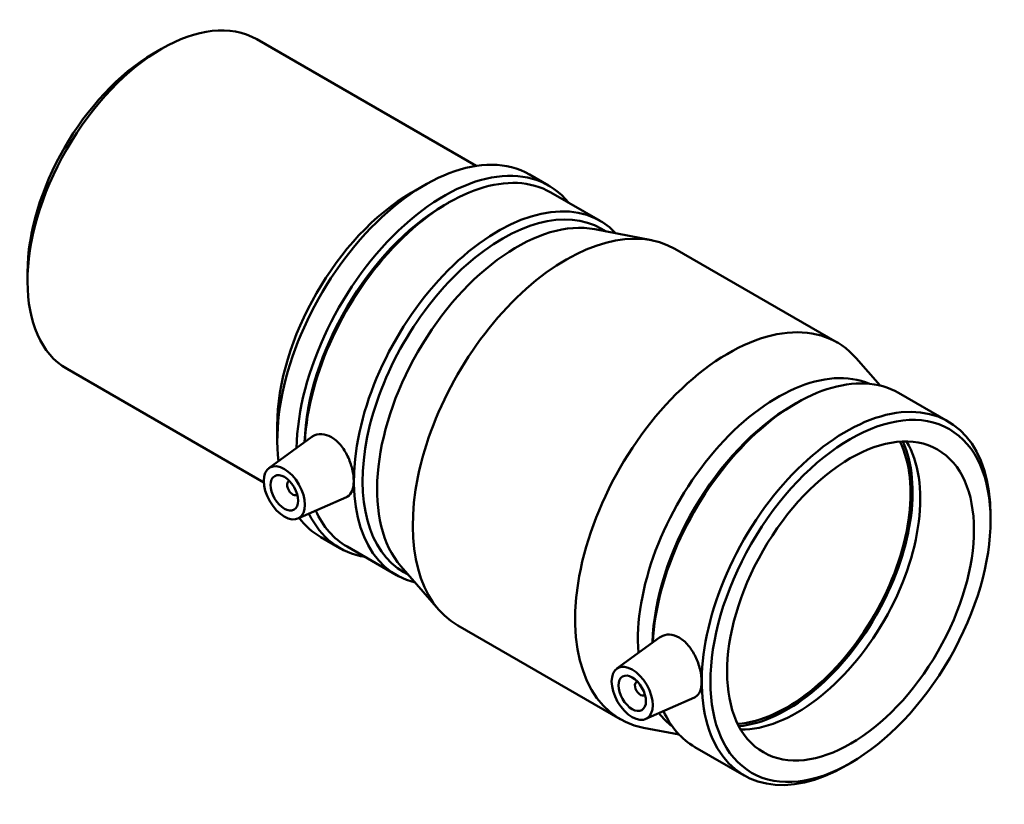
# Model space of a CAD drawing. Header units: millimetres. Extents: x -31 to 1225, y -620 to 882.
# Tile 6 of 6: x 971 to 1225, y 680 to 882. Entities that reach past the tile are written whole.
import ezdxf

# ---------------------------------------------------------------- set-up
doc = ezdxf.new("R2010")
doc.units = ezdxf.units.MM
doc.layers.add('Visible (ANSI)', color=7, linetype='Continuous', lineweight=50)

msp = doc.modelspace()

# ---------------------------------------------------------------- linework, layer by layer
at = {"layer": 'Visible (ANSI)'}
for p, q in [((1032.508, 876.951), (1089.113, 844.355)), ((1005.85, 873.269), (1007.921, 874.471)), ((1102.807, 842.123), (1107.757, 839.273)), ((1072.31, 837.392), (1075.762, 839.395)), ((1108.315, 837.497), (1121.051, 830.163)), ((1080.79, 834.187), (1081.902, 834.833)), ((1119.643, 828.02), (1134.261, 825.192)), ((1121.38, 828.151), (1122.603, 827.447)), ((1140.271, 822.972), (1182.132, 798.866)), ((973.407, 816.93), (973.407, 814.536)), ((1193.192, 787.756), (1187.068, 794.782)), ((983.603, 792.026), (1034.329, 762.815)), ((1197.998, 785.852), (1210.734, 778.518)), ((1170.472, 782.542), (1171.585, 783.188)), ((1037.796, 777.457), (1037.796, 773.466)), ((1035.656, 766.469), (1046.689, 774.505)), ((1040.747, 763.071), (1040.922, 763.172)), ((1042.743, 759.605), (1042.918, 759.705)), ((1043.127, 753.495), (1055.687, 759.036)), ((1221.687, 753.05), (1221.687, 754.336)), ((1049.011, 748.705), (1053.961, 745.855)), ((1055.777, 746.263), (1068.513, 738.929)), ((1069.66, 741.223), (1079.443, 729.999)), ((1070.418, 739.654), (1071.641, 738.95)), ((1084.379, 725.915), (1126.24, 701.809)), ((1125.338, 714.825), (1136.371, 722.861)), ((1130.604, 711.527), (1130.43, 711.427)), ((1132.6, 708.061), (1132.426, 707.96)), ((1132.809, 701.851), (1145.369, 707.392)), ((1141.402, 697.819), (1132.25, 699.59)), ((1145.46, 694.619), (1158.196, 687.284)), ((1185.721, 690.594), (1184.609, 689.949))]:
    msp.add_line(p, q, dxfattribs=at)
for centre, major_axis, start_param, end_param in [((1008.055, 834.489), (-24.453, -42.463), 3.1415927, 6.2831853), ((1005.976, 835.686), (-22.985, -39.915), 3.9289245, 5.4958534), ((1075.909, 795.414), (26.898, 46.709), 0, 2.4769847), ((1080.859, 792.564), (26.898, 46.709), 6.0665369, 8.61432), ((1082.046, 791.88), (26.269, 45.617), 0, 2.2911746), ((1072.444, 797.41), (-24.453, -42.463), 3.9289245, 5.4958534), ((1094.782, 784.546), (26.269, 45.617), 6.114333, 9.5936302), ((1095.899, 783.903), (25.481, 44.248), 0, 3.1415927), ((1080.93, 792.523), (-25.481, -44.248), 3.9289245, 5.4618554), ((1099.641, 781.748), (25.481, 44.248), 0.1963414, 2.9452513), ((1112.325, 774.444), (27.946, 48.529), 0, 3.1415927), ((1154.186, 750.338), (27.946, 48.529), 6.0868439, 9.6211193), ((1166.87, 743.034), (25.481, 44.248), 0.0704135, 2.4369104), ((1171.729, 740.235), (26.269, 45.617), 0, 2.2911746), ((1170.612, 740.879), (-25.481, -44.248), 3.9289245, 5.4618554), ((1184.465, 732.901), (26.269, 45.617), 5.4958534, 10.2121098), ((1169.235, 741.671), (-22.456, -38.996), 0.370996, 2.7705967), ((1169.235, 741.671), (-22.83, -39.646), 0.3891323, 2.7524604), ((1171.729, 740.235), (-22.456, -38.996), 0.3122979, 2.8292948), ((1041.745, 761.338), (0.998, -1.733), 2.9593736, 6.4654043), ((1080.859, 792.564), (-26.898, -46.709), 5.9097418, 6.4998337), ((1082.046, 791.88), (-26.269, -45.617), 5.891558, 6.2831853), ((1075.909, 795.414), (-26.898, -46.709), 6.047202, 6.2831853), ((1131.428, 709.693), (0.998, -1.733), 2.9593736, 6.4654043), ((1166.87, 743.034), (-25.481, -44.248), 6.0516469, 6.2127718), ((1171.729, 740.235), (-26.269, -45.617), 5.891558, 6.2831853)]:
    msp.add_ellipse(centre, major_axis=major_axis, ratio=0.5780931, start_param=start_param, end_param=end_param, dxfattribs=at)
for centre, major_axis in [((1185.581, 732.258), (-25.481, -44.248)), ((1185.581, 732.258), (-22.456, -38.996)), ((1039.624, 760.116), (3.743, -6.499)), ((1039.624, 760.116), (2.495, -4.333)), ((1129.306, 708.472), (3.743, -6.499)), ((1129.306, 708.472), (2.495, -4.333))]:
    msp.add_ellipse(centre, major_axis=major_axis, ratio=0.5780931, dxfattribs=at)
for points, knots in [([(1046.689, 774.505), (1046.787, 774.576), (1046.886, 774.642), (1047.616, 775.074), (1048.399, 775.277), (1050.063, 775.196), (1050.942, 774.911), (1051.74, 774.451)], [4.68254112, 4.68254112, 4.68254112, 4.68254112, 4.73736892, 4.73736892, 5.07609911, 5.07609911, 5.4148293, 5.4148293, 5.4148293, 5.4148293]), ([(1051.74, 774.451), (1052.539, 773.991), (1053.359, 773.298), (1054.814, 771.583), (1055.449, 770.563), (1056.429, 768.534), (1056.84, 767.388), (1057.378, 765.152), (1057.508, 764.063), (1057.508, 762.22), (1057.378, 761.345), (1056.84, 759.965), (1056.429, 759.459), (1055.859, 759.119), (1055.775, 759.075), (1055.687, 759.037)], [0, 0, 0, 0, 0.3387302, 0.3387302, 0.6774604, 0.6774604, 1.0155839, 1.0155839, 1.3537073, 1.3537073, 1.6918308, 1.6918308, 2.0299543, 2.0299543, 2.0856078, 2.0856078, 2.0856078, 2.0856078]), ([(1136.372, 722.86), (1136.469, 722.932), (1136.569, 722.998), (1137.298, 723.43), (1138.081, 723.633), (1139.745, 723.551), (1140.624, 723.266), (1142.221, 722.347), (1143.041, 721.653), (1144.496, 719.939), (1145.132, 718.919), (1146.111, 716.889), (1146.522, 715.743), (1147.06, 713.508), (1147.19, 712.418), (1147.19, 710.575), (1147.06, 709.7), (1146.522, 708.32), (1146.111, 707.815), (1145.542, 707.474), (1145.457, 707.431), (1145.369, 707.392)], [1.9751265, 1.9751265, 1.9751265, 1.9751265, 2.0299543, 2.0299543, 2.3686845, 2.3686845, 2.7074147, 2.7074147, 3.0461448, 3.0461448, 3.384875, 3.384875, 3.7229985, 3.7229985, 4.061122, 4.061122, 4.3992454, 4.3992454, 4.7373689, 4.7373689, 4.7930225, 4.7930225, 4.7930225, 4.7930225])]:
    msp.add_open_spline(points, degree=3, knots=knots, dxfattribs=at)

doc.saveas('drawing.dxf')
